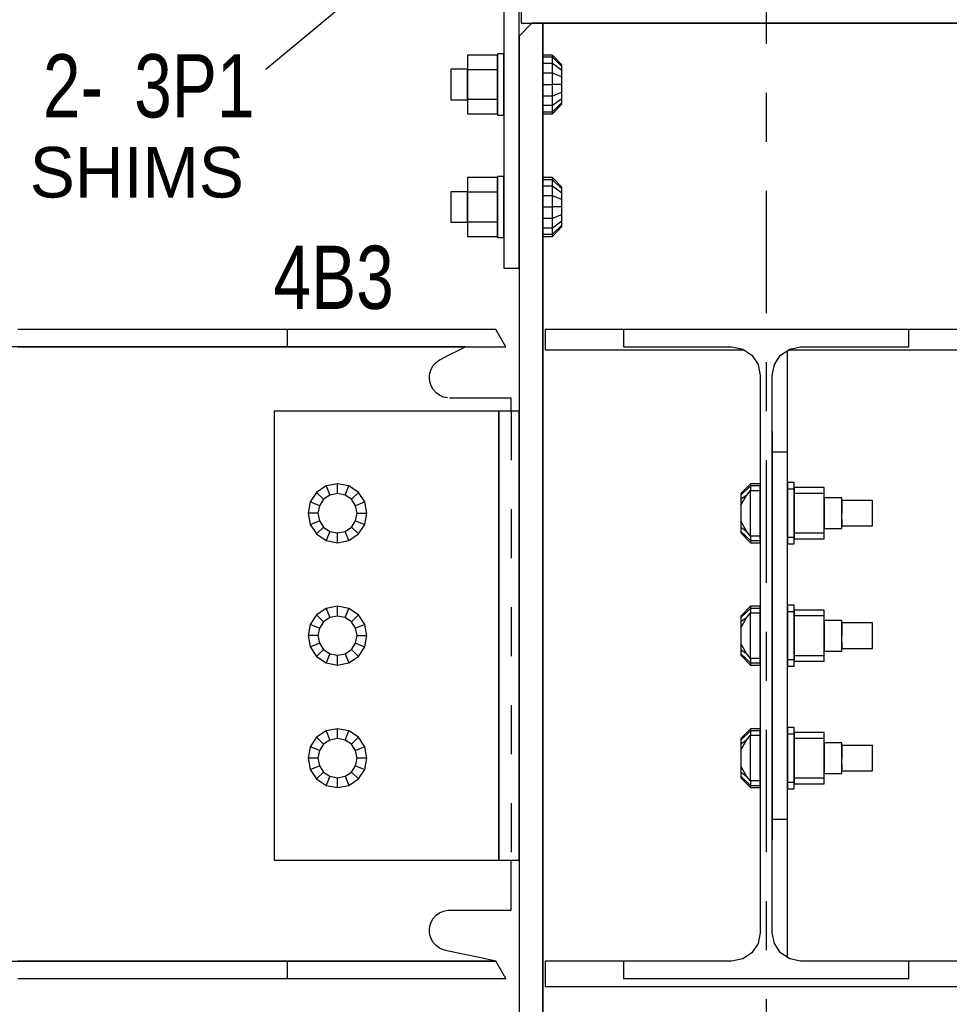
# Model space of a CAD drawing. Header units: inches. Extents: x -17.2 to 17.5, y -11.2 to 11.2.
# Tile 7 of 38: x -9.4 to -7.5, y 1.5 to 3.5. Entities that reach past the tile are written whole.
import ezdxf
from ezdxf.enums import TextEntityAlignment as Align

# ---------------------------------------------------------------- set-up
doc = ezdxf.new("R2010")
doc.units = ezdxf.units.IN
doc.header["$LTSCALE"] = 2.5
doc.header["$MEASUREMENT"] = 0
doc.linetypes.add('SDS2_5', pattern=[0.04, 0.02, -0.02])
doc.linetypes.add('SDS2_7', pattern=[0.175, 0.1, -0.025, 0.025, -0.025])
doc.layers.add('Layer_0', color=7, linetype='Continuous')

msp = doc.modelspace()

# ---------------------------------------------------------------- linework, layer by layer
at = {"color": 1, "linetype": 'SDS2_7'}
msp.add_line((-7.8854, 9.1758), (-7.8854, -2.7025), dxfattribs=at)
at = {"color": 1, "linetype": 'Continuous'}
msp.add_line((-8.9067, 3.3742), (-8.3802, 3.8109), dxfattribs=at)
at = {"color": 1, "linetype": 'SDS2_5'}
msp.add_line((-8.4062, 2.6761), (-8.4062, 1.7595), dxfattribs=at)
at = {"layer": 'Layer_0', "color": 2, "linetype": 'Continuous'}
for p, q in [((-8.4208, 4.072), (-8.4208, 2.9678)), ((-8.3895, 2.9678), (-8.3895, 4.072)), ((-8.3854, 3.5511), (-8.3854, 3.4678)), ((-8.3635, 3.4678), (-8.3895, 3.4417)), ((-8.3854, 3.4678), (-7.3854, 3.4678)), ((-8.3416, 3.4678), (-8.3635, 3.4678)), ((-8.3416, 0.7595), (-8.3416, 3.4678)), ((-8.3365, 3.4678), (-8.3416, 3.4678)), ((-8.3416, 3.4678), (-8.3416, 3.374)), ((-8.3221, 3.4678), (-8.3365, 3.4678)), ((-8.3005, 3.4678), (-8.3221, 3.4678)), ((-8.2749, 3.4678), (-8.3005, 3.4678)), ((-7.4958, 3.4678), (-8.2749, 3.4678)), ((-8.3895, 3.4417), (-8.3895, 0.7595)), ((-8.3416, 3.3115), (-8.3416, 3.124)), ((-8.3416, 3.0615), (-8.3416, 1.2907)), ((-8.4208, 2.9678), (-8.3895, 2.9678)), ((-9.2532, 2.8428), (-9.4127, 2.8428)), ((-9.095, 2.8428), (-9.2532, 2.8428)), ((-8.9387, 2.8428), (-9.095, 2.8428)), ((-8.8632, 2.8428), (-8.9387, 2.8428)), ((-8.4373, 2.8428), (-8.8632, 2.8428)), ((-8.8632, 2.8428), (-8.8632, 2.807)), ((-8.4166, 2.807), (-8.4373, 2.8428)), ((-8.1766, 2.8428), (-8.3364, 2.8428)), ((-8.3364, 2.8428), (-8.3364, 2.8011)), ((-7.5941, 2.8428), (-8.1766, 2.8428)), ((-8.1766, 2.8428), (-8.1766, 2.807)), ((-7.4343, 2.8428), (-7.5941, 2.8428)), ((-7.5941, 2.807), (-7.5941, 2.8428)), ((-8.4999, 2.807), (-11.8854, 2.807)), ((-9.4127, 2.807), (-9.2532, 2.807)), ((-9.2532, 2.807), (-9.095, 2.807)), ((-9.095, 2.807), (-8.9387, 2.807)), ((-8.9387, 2.807), (-8.8632, 2.807)), ((-8.8632, 2.807), (-8.4999, 2.807)), ((-8.5335, 2.79), (-8.5087, 2.8025)), ((-8.5087, 2.8025), (-8.4999, 2.807)), ((-8.4999, 2.807), (-8.4166, 2.807)), ((-8.3364, 2.8011), (-7.9313, 2.8011)), ((-8.1766, 2.807), (-7.9556, 2.807)), ((-7.9556, 2.807), (-7.9334, 2.8025)), ((-7.9334, 2.8025), (-7.9146, 2.79)), ((-7.8561, 2.79), (-7.8373, 2.8025)), ((-7.8418, 2.6345), (-7.8418, 2.7995)), ((-7.8394, 2.8011), (-7.4343, 2.8011)), ((-7.8373, 2.8025), (-7.8152, 2.807)), ((-7.8152, 2.807), (-7.5941, 2.807)), ((-8.5629, 2.7712), (-8.5591, 2.7754)), ((-8.5591, 2.7754), (-8.552, 2.7805)), ((-8.552, 2.7805), (-8.55, 2.7815)), ((-8.55, 2.7816), (-8.5335, 2.79)), ((-8.55, 2.7815), (-8.55, 2.7816)), ((-7.9146, 2.79), (-7.9021, 2.7712)), ((-7.8687, 2.7712), (-7.8561, 2.79)), ((-8.572, 2.7531), (-8.5693, 2.7614)), ((-8.5693, 2.7614), (-8.5649, 2.7689)), ((-8.5649, 2.7689), (-8.5629, 2.7712)), ((-7.9021, 2.7712), (-7.8977, 2.749)), ((-7.8731, 2.749), (-7.8687, 2.7712)), ((-8.5729, 2.7445), (-8.5724, 2.749)), ((-8.572, 2.7358), (-8.5729, 2.7445)), ((-8.5724, 2.749), (-8.572, 2.7531)), ((-8.5693, 2.7275), (-8.572, 2.7358)), ((-7.8977, 2.749), (-7.8977, 1.6115)), ((-7.8731, 1.6115), (-7.8731, 2.749)), ((-8.5649, 2.72), (-8.5693, 2.7275)), ((-8.5591, 2.7135), (-8.5649, 2.72)), ((-8.552, 2.7084), (-8.5591, 2.7135)), ((-8.5441, 2.7048), (-8.552, 2.7084)), ((-8.5356, 2.703), (-8.5441, 2.7048)), ((-8.5312, 2.7028), (-8.5312, 2.703)), ((-8.4062, 2.7028), (-8.5312, 2.7028)), ((-8.4062, 2.6761), (-8.4062, 2.7028)), ((-8.4312, 2.6761), (-8.8895, 2.6761)), ((-8.8895, 2.6761), (-8.8895, 2.4678)), ((-8.4312, 2.4678), (-8.4312, 2.6761)), ((-8.4312, 2.6761), (-8.4312, 1.7595)), ((-8.3895, 2.6761), (-8.4312, 2.6761)), ((-8.3895, 1.7595), (-8.3895, 2.6761)), ((-7.8731, 2.6345), (-7.8731, 2.6185)), ((-7.8418, 2.6185), (-7.8418, 2.6345)), ((-7.8731, 2.6185), (-7.8731, 2.605)), ((-7.8418, 2.605), (-7.8418, 2.6185)), ((-7.8731, 2.605), (-7.8731, 2.596)), ((-7.8731, 2.596), (-7.8731, 2.5928)), ((-7.8731, 2.5928), (-7.8418, 2.5928)), ((-7.8731, 2.5928), (-7.8731, 1.8428)), ((-7.8418, 2.596), (-7.8418, 2.605)), ((-7.8418, 2.5928), (-7.8418, 2.596)), ((-7.8418, 1.8428), (-7.8418, 2.5928)), ((-8.8895, 2.4678), (-8.8895, 2.2178)), ((-8.4312, 2.2178), (-8.4312, 2.4678)), ((-8.8895, 2.2178), (-8.8895, 1.9967)), ((-8.4312, 1.9967), (-8.4312, 2.2178)), ((-8.8895, 1.9967), (-8.8895, 1.9793)), ((-8.4312, 1.9793), (-8.4312, 1.9967)), ((-8.8895, 1.9793), (-8.8895, 1.9389)), ((-8.4312, 1.9389), (-8.4312, 1.9793)), ((-8.8895, 1.9389), (-8.8895, 1.7595)), ((-8.4312, 1.7595), (-8.4312, 1.9389)), ((-7.8418, 1.8428), (-7.8731, 1.8428)), ((-7.8731, 1.8428), (-7.8731, 1.8396)), ((-7.8731, 1.8396), (-7.8731, 1.8306)), ((-7.8731, 1.8306), (-7.8731, 1.8171)), ((-7.8418, 1.8396), (-7.8418, 1.8428)), ((-7.8418, 1.8306), (-7.8418, 1.8396)), ((-7.8418, 1.8171), (-7.8418, 1.8306)), ((-7.8731, 1.8171), (-7.8731, 1.8011)), ((-7.8418, 1.8011), (-7.8418, 1.8171)), ((-7.8418, 1.5615), (-7.8418, 1.8011)), ((-8.8895, 1.7595), (-8.4312, 1.7595)), ((-8.4312, 1.7595), (-8.3895, 1.7595)), ((-8.4062, 1.6578), (-8.4062, 1.7595)), ((-8.5591, 1.6471), (-8.552, 1.6522)), ((-8.552, 1.6522), (-8.5441, 1.6558)), ((-8.5441, 1.6558), (-8.5356, 1.6576)), ((-8.5356, 1.6576), (-8.5312, 1.6576)), ((-8.5312, 1.6578), (-8.4062, 1.6578)), ((-8.572, 1.6248), (-8.5693, 1.6331)), ((-8.5693, 1.6331), (-8.5649, 1.6406)), ((-8.5649, 1.6406), (-8.5591, 1.6471)), ((-8.5729, 1.6161), (-8.572, 1.6248)), ((-8.5724, 1.6115), (-8.5729, 1.6161)), ((-8.572, 1.6075), (-8.5724, 1.6115)), ((-7.8977, 1.6115), (-7.9021, 1.5894)), ((-7.8687, 1.5894), (-7.8731, 1.6115)), ((-8.5693, 1.5992), (-8.572, 1.6075)), ((-8.5649, 1.5916), (-8.5693, 1.5992)), ((-8.5629, 1.5894), (-8.5649, 1.5916)), ((-8.5591, 1.5852), (-8.5629, 1.5894)), ((-7.9021, 1.5894), (-7.9146, 1.5706)), ((-7.8561, 1.5706), (-7.8687, 1.5894)), ((-8.552, 1.58), (-8.5591, 1.5852)), ((-8.5441, 1.5765), (-8.552, 1.58)), ((-8.5398, 1.5756), (-8.5441, 1.5765)), ((-8.5398, 1.5754), (-8.5398, 1.5756)), ((-8.5173, 1.5706), (-8.5398, 1.5754)), ((-8.4581, 1.558), (-8.5173, 1.5706)), ((-7.9146, 1.5706), (-7.9334, 1.558)), ((-7.8373, 1.558), (-7.8561, 1.5706)), ((-11.8854, 1.5536), (-8.4373, 1.5536)), ((-9.2532, 1.5536), (-9.4127, 1.5536)), ((-9.095, 1.5536), (-9.2532, 1.5536)), ((-8.9387, 1.5536), (-9.095, 1.5536)), ((-8.8632, 1.5536), (-8.9387, 1.5536)), ((-8.4373, 1.5536), (-8.8632, 1.5536)), ((-8.8632, 1.5536), (-8.8632, 1.5178)), ((-8.4373, 1.5536), (-8.4581, 1.558)), ((-8.4166, 1.5178), (-8.4373, 1.5536)), ((-8.1766, 1.5536), (-8.3364, 1.5536)), ((-8.3364, 1.5536), (-8.3364, 1.5015)), ((-7.9556, 1.5536), (-8.1766, 1.5536)), ((-8.1766, 1.5536), (-8.1766, 1.5178)), ((-7.9334, 1.558), (-7.9556, 1.5536)), ((-7.8426, 1.5615), (-7.8418, 1.5615)), ((-7.8152, 1.5536), (-7.8373, 1.558)), ((-7.5941, 1.5536), (-7.8152, 1.5536)), ((-7.4343, 1.5536), (-7.5941, 1.5536)), ((-7.5941, 1.5178), (-7.5941, 1.5536)), ((-9.4127, 1.5178), (-9.2532, 1.5178)), ((-9.2532, 1.5178), (-9.095, 1.5178)), ((-9.095, 1.5178), (-8.9387, 1.5178)), ((-8.9387, 1.5178), (-8.8632, 1.5178)), ((-8.8632, 1.5178), (-8.4166, 1.5178)), ((-8.1766, 1.5178), (-7.5941, 1.5178)), ((-8.3364, 1.5015), (-7.4343, 1.5015))]:
    msp.add_line(p, q, dxfattribs=at)
at = {"layer": 'Layer_0', "color": 1, "linetype": 'Continuous'}
for p, q in [((-8.434, 3.4029), (-8.4952, 3.4029)), ((-8.4952, 3.4029), (-8.4952, 3.3729)), ((-8.4209, 3.4053), (-8.434, 3.4053)), ((-8.434, 3.4053), (-8.434, 3.4005)), ((-8.434, 3.3729), (-8.434, 3.4029)), ((-8.434, 3.4005), (-8.434, 3.387)), ((-8.4209, 3.4005), (-8.4209, 3.4053)), ((-8.4209, 3.387), (-8.4209, 3.4005)), ((-8.3219, 3.4029), (-8.3414, 3.4029)), ((-8.3414, 3.4029), (-8.3414, 3.3984)), ((-8.3219, 3.3984), (-8.3414, 3.3984)), ((-8.3414, 3.3984), (-8.3414, 3.3853)), ((-8.3219, 3.3984), (-8.3219, 3.4029)), ((-8.3024, 3.3829), (-8.3219, 3.4029)), ((-8.3219, 3.3853), (-8.3219, 3.3984)), ((-8.3024, 3.3798), (-8.3219, 3.3984)), ((-8.434, 3.387), (-8.434, 3.3667)), ((-8.4209, 3.3667), (-8.4209, 3.387)), ((-8.3219, 3.3853), (-8.3414, 3.3853)), ((-8.3414, 3.3853), (-8.3414, 3.3658)), ((-8.3219, 3.3658), (-8.3219, 3.3853)), ((-8.3024, 3.3711), (-8.3219, 3.3853)), ((-8.3024, 3.3798), (-8.3024, 3.3829)), ((-8.3024, 3.3711), (-8.3024, 3.3798)), ((-8.4952, 3.374), (-8.5291, 3.374)), ((-8.5291, 3.374), (-8.5291, 3.3699)), ((-8.5291, 3.3699), (-8.5291, 3.3584)), ((-8.5291, 3.3584), (-8.5291, 3.3428)), ((-8.4952, 3.3699), (-8.4952, 3.374)), ((-8.434, 3.3729), (-8.4952, 3.3729)), ((-8.4952, 3.3729), (-8.4952, 3.3127)), ((-8.4952, 3.3584), (-8.4952, 3.3699)), ((-8.4952, 3.3428), (-8.4952, 3.3584)), ((-8.434, 3.3127), (-8.434, 3.3729)), ((-8.434, 3.3667), (-8.434, 3.3428)), ((-8.4208, 3.374), (-8.4209, 3.374)), ((-8.4209, 3.374), (-8.4209, 3.3699)), ((-8.4209, 3.3699), (-8.4209, 3.3584)), ((-8.4209, 3.3428), (-8.4209, 3.3667)), ((-8.4209, 3.3584), (-8.4209, 3.3428)), ((-8.3414, 3.374), (-8.3416, 3.374)), ((-8.3414, 3.3699), (-8.3414, 3.374)), ((-8.3414, 3.3584), (-8.3414, 3.3699)), ((-8.3219, 3.3658), (-8.3414, 3.3658)), ((-8.3414, 3.3658), (-8.3414, 3.3428)), ((-8.3414, 3.3428), (-8.3414, 3.3584)), ((-8.3219, 3.3428), (-8.3219, 3.3658)), ((-8.3024, 3.3581), (-8.3219, 3.3658)), ((-8.3024, 3.3581), (-8.3024, 3.3711)), ((-8.3024, 3.3428), (-8.3024, 3.3581)), ((-8.5291, 3.3428), (-8.5291, 3.3272)), ((-8.4952, 3.3272), (-8.4952, 3.3428)), ((-8.434, 3.3428), (-8.434, 3.3189)), ((-8.4209, 3.3189), (-8.4209, 3.3428)), ((-8.4209, 3.3428), (-8.4209, 3.3272)), ((-8.3414, 3.3428), (-8.3219, 3.3428)), ((-8.3414, 3.3428), (-8.3414, 3.3198)), ((-8.3414, 3.3272), (-8.3414, 3.3428)), ((-8.3219, 3.3198), (-8.3219, 3.3428)), ((-8.3024, 3.3428), (-8.3219, 3.3428)), ((-8.3024, 3.3274), (-8.3024, 3.3428)), ((-8.5291, 3.3272), (-8.5291, 3.3157)), ((-8.4952, 3.3157), (-8.4952, 3.3272)), ((-8.434, 3.3189), (-8.434, 3.2986)), ((-8.4209, 3.3272), (-8.4209, 3.3157)), ((-8.4209, 3.2986), (-8.4209, 3.3189)), ((-8.3414, 3.3157), (-8.3414, 3.3272)), ((-8.3414, 3.3198), (-8.3219, 3.3198)), ((-8.3414, 3.3198), (-8.3414, 3.3003)), ((-8.3219, 3.3198), (-8.3024, 3.3274)), ((-8.3219, 3.3003), (-8.3219, 3.3198)), ((-8.3024, 3.3144), (-8.3024, 3.3274)), ((-8.5291, 3.3157), (-8.5291, 3.3115)), ((-8.5291, 3.3115), (-8.4952, 3.3115)), ((-8.4952, 3.3115), (-8.4952, 3.3157)), ((-8.4952, 3.3127), (-8.434, 3.3127)), ((-8.4952, 3.3127), (-8.4952, 3.2826)), ((-8.434, 3.2826), (-8.434, 3.3127)), ((-8.434, 3.2986), (-8.434, 3.285)), ((-8.4209, 3.3157), (-8.4209, 3.3115)), ((-8.4209, 3.3115), (-8.4208, 3.3115)), ((-8.4209, 3.285), (-8.4209, 3.2986)), ((-8.3416, 3.3115), (-8.3414, 3.3115)), ((-8.3414, 3.3115), (-8.3414, 3.3157)), ((-8.3414, 3.3003), (-8.3219, 3.3003)), ((-8.3414, 3.3003), (-8.3414, 3.2872)), ((-8.3219, 3.3003), (-8.3024, 3.3144)), ((-8.3219, 3.2872), (-8.3024, 3.3057)), ((-8.3219, 3.2826), (-8.3024, 3.3027)), ((-8.3219, 3.2872), (-8.3219, 3.3003)), ((-8.3024, 3.3057), (-8.3024, 3.3144)), ((-8.3024, 3.3027), (-8.3024, 3.3057)), ((-8.4952, 3.2826), (-8.434, 3.2826)), ((-8.434, 3.285), (-8.434, 3.2803)), ((-8.434, 3.2803), (-8.4209, 3.2803)), ((-8.4209, 3.2803), (-8.4209, 3.285)), ((-8.3414, 3.2872), (-8.3219, 3.2872)), ((-8.3414, 3.2872), (-8.3414, 3.2826)), ((-8.3414, 3.2826), (-8.3219, 3.2826)), ((-8.3219, 3.2826), (-8.3219, 3.2872)), ((-8.4209, 3.1553), (-8.434, 3.1553)), ((-8.434, 3.1553), (-8.434, 3.1505)), ((-8.4209, 3.1505), (-8.4209, 3.1553)), ((-8.434, 3.1529), (-8.4952, 3.1529)), ((-8.4952, 3.1529), (-8.4952, 3.1229)), ((-8.434, 3.1229), (-8.434, 3.1529)), ((-8.434, 3.1505), (-8.434, 3.137)), ((-8.434, 3.137), (-8.434, 3.1167)), ((-8.4209, 3.137), (-8.4209, 3.1505)), ((-8.4209, 3.1167), (-8.4209, 3.137)), ((-8.3219, 3.1529), (-8.3414, 3.1529)), ((-8.3414, 3.1529), (-8.3414, 3.1484)), ((-8.3219, 3.1484), (-8.3414, 3.1484)), ((-8.3414, 3.1484), (-8.3414, 3.1353)), ((-8.3219, 3.1353), (-8.3414, 3.1353)), ((-8.3414, 3.1353), (-8.3414, 3.1158)), ((-8.3219, 3.1484), (-8.3219, 3.1529)), ((-8.3024, 3.1329), (-8.3219, 3.1529)), ((-8.3219, 3.1353), (-8.3219, 3.1484)), ((-8.3024, 3.1298), (-8.3219, 3.1484)), ((-8.3219, 3.1158), (-8.3219, 3.1353)), ((-8.3024, 3.1211), (-8.3219, 3.1353)), ((-8.4952, 3.124), (-8.5291, 3.124)), ((-8.5291, 3.124), (-8.5291, 3.1199)), ((-8.5291, 3.1199), (-8.5291, 3.1084)), ((-8.4952, 3.1199), (-8.4952, 3.124)), ((-8.434, 3.1229), (-8.4952, 3.1229)), ((-8.4952, 3.1229), (-8.4952, 3.0627)), ((-8.4952, 3.1084), (-8.4952, 3.1199)), ((-8.434, 3.0627), (-8.434, 3.1229)), ((-8.434, 3.1167), (-8.434, 3.0928)), ((-8.4208, 3.124), (-8.4209, 3.124)), ((-8.4209, 3.124), (-8.4209, 3.1199)), ((-8.4209, 3.1199), (-8.4209, 3.1084)), ((-8.4209, 3.0928), (-8.4209, 3.1167)), ((-8.3414, 3.124), (-8.3416, 3.124)), ((-8.3414, 3.1199), (-8.3414, 3.124)), ((-8.3414, 3.1084), (-8.3414, 3.1199)), ((-8.3219, 3.1158), (-8.3414, 3.1158)), ((-8.3414, 3.1158), (-8.3414, 3.0928)), ((-8.3219, 3.0928), (-8.3219, 3.1158)), ((-8.3024, 3.1081), (-8.3219, 3.1158)), ((-8.3024, 3.1298), (-8.3024, 3.1329)), ((-8.3024, 3.1211), (-8.3024, 3.1298)), ((-8.3024, 3.1081), (-8.3024, 3.1211)), ((-8.5291, 3.1084), (-8.5291, 3.0928)), ((-8.4952, 3.0928), (-8.4952, 3.1084)), ((-8.4209, 3.1084), (-8.4209, 3.0928)), ((-8.3414, 3.0928), (-8.3414, 3.1084)), ((-8.3024, 3.0928), (-8.3024, 3.1081)), ((-8.5291, 3.0928), (-8.5291, 3.0772)), ((-8.5291, 3.0772), (-8.5291, 3.0657)), ((-8.4952, 3.0772), (-8.4952, 3.0928)), ((-8.4952, 3.0657), (-8.4952, 3.0772)), ((-8.434, 3.0928), (-8.434, 3.0689)), ((-8.4209, 3.0689), (-8.4209, 3.0928)), ((-8.4209, 3.0928), (-8.4209, 3.0772)), ((-8.4209, 3.0772), (-8.4209, 3.0657)), ((-8.3414, 3.0928), (-8.3219, 3.0928)), ((-8.3414, 3.0928), (-8.3414, 3.0698)), ((-8.3414, 3.0772), (-8.3414, 3.0928)), ((-8.3414, 3.0657), (-8.3414, 3.0772)), ((-8.3219, 3.0698), (-8.3219, 3.0928)), ((-8.3024, 3.0928), (-8.3219, 3.0928)), ((-8.3219, 3.0698), (-8.3024, 3.0774)), ((-8.3024, 3.0774), (-8.3024, 3.0928)), ((-8.3024, 3.0644), (-8.3024, 3.0774)), ((-8.5291, 3.0657), (-8.5291, 3.0615)), ((-8.5291, 3.0615), (-8.4952, 3.0615)), ((-8.4952, 3.0615), (-8.4952, 3.0657)), ((-8.4952, 3.0627), (-8.434, 3.0627)), ((-8.4952, 3.0627), (-8.4952, 3.0326)), ((-8.434, 3.0689), (-8.434, 3.0486)), ((-8.434, 3.0326), (-8.434, 3.0627)), ((-8.4209, 3.0486), (-8.4209, 3.0689)), ((-8.4209, 3.0657), (-8.4209, 3.0615)), ((-8.4209, 3.0615), (-8.4208, 3.0615)), ((-8.3416, 3.0615), (-8.3414, 3.0615)), ((-8.3414, 3.0698), (-8.3219, 3.0698)), ((-8.3414, 3.0698), (-8.3414, 3.0503)), ((-8.3414, 3.0615), (-8.3414, 3.0657)), ((-8.3219, 3.0503), (-8.3219, 3.0698)), ((-8.3219, 3.0503), (-8.3024, 3.0644)), ((-8.3219, 3.0372), (-8.3024, 3.0557)), ((-8.3024, 3.0557), (-8.3024, 3.0644)), ((-8.3024, 3.0527), (-8.3024, 3.0557)), ((-8.434, 3.0486), (-8.434, 3.035)), ((-8.434, 3.035), (-8.434, 3.0303)), ((-8.4209, 3.035), (-8.4209, 3.0486)), ((-8.4209, 3.0303), (-8.4209, 3.035)), ((-8.3414, 3.0503), (-8.3219, 3.0503)), ((-8.3414, 3.0503), (-8.3414, 3.0372)), ((-8.3414, 3.0372), (-8.3219, 3.0372)), ((-8.3414, 3.0372), (-8.3414, 3.0326)), ((-8.3219, 3.0326), (-8.3024, 3.0527)), ((-8.3219, 3.0372), (-8.3219, 3.0503)), ((-8.3219, 3.0326), (-8.3219, 3.0372)), ((-8.4952, 3.0326), (-8.434, 3.0326)), ((-8.434, 3.0303), (-8.4209, 3.0303)), ((-8.3414, 3.0326), (-8.3219, 3.0326)), ((-8.7834, 2.5234), (-8.8029, 2.5103)), ((-8.7604, 2.5279), (-8.7834, 2.5234)), ((-8.7834, 2.5234), (-8.7757, 2.5048)), ((-8.7604, 2.5079), (-8.7604, 2.5279)), ((-8.7373, 2.5234), (-8.7604, 2.5279)), ((-8.745, 2.5048), (-8.7373, 2.5234)), ((-8.7178, 2.5103), (-8.7373, 2.5234)), ((-7.9174, 2.5279), (-7.9369, 2.5079)), ((-7.9174, 2.5234), (-7.9369, 2.5048)), ((-7.9257, 2.5042), (-7.9174, 2.5144)), ((-7.8978, 2.5279), (-7.9174, 2.5279)), ((-7.9174, 2.5279), (-7.9174, 2.5234)), ((-7.8978, 2.5234), (-7.9174, 2.5234)), ((-7.9174, 2.5234), (-7.9174, 2.5144)), ((-7.9174, 2.5144), (-7.8978, 2.5144)), ((-7.9174, 2.4212), (-7.9174, 2.5144)), ((-7.8978, 2.5234), (-7.8978, 2.5279)), ((-7.8978, 2.5144), (-7.8978, 2.5234)), ((-7.8978, 2.4212), (-7.8978, 2.5144)), ((-7.8286, 2.5303), (-7.8417, 2.5303)), ((-7.8417, 2.5303), (-7.8417, 2.5255)), ((-7.8417, 2.5255), (-7.8417, 2.5172)), ((-7.8417, 2.5172), (-7.8286, 2.5172)), ((-7.8417, 2.5172), (-7.8417, 2.4184)), ((-7.8286, 2.5255), (-7.8286, 2.5303)), ((-7.8286, 2.5172), (-7.8286, 2.5255)), ((-7.7674, 2.5199), (-7.8286, 2.5199)), ((-7.8286, 2.5199), (-7.8286, 2.5088)), ((-7.8286, 2.4184), (-7.8286, 2.5172)), ((-7.7674, 2.5088), (-7.7674, 2.5199)), ((-8.8029, 2.5103), (-8.8159, 2.4908)), ((-8.7887, 2.4961), (-8.8029, 2.5103)), ((-8.7887, 2.4961), (-8.7974, 2.4831)), ((-8.7757, 2.5048), (-8.7887, 2.4961)), ((-8.7604, 2.5079), (-8.7757, 2.5048)), ((-8.745, 2.5048), (-8.7604, 2.5079)), ((-8.732, 2.4961), (-8.745, 2.5048)), ((-8.732, 2.4961), (-8.7178, 2.5103)), ((-8.7233, 2.4831), (-8.732, 2.4961)), ((-8.7048, 2.4908), (-8.7178, 2.5103)), ((-7.9369, 2.5079), (-7.9369, 2.5048)), ((-7.9369, 2.5048), (-7.9369, 2.4961)), ((-7.9257, 2.5042), (-7.9369, 2.4961)), ((-7.9369, 2.484), (-7.9257, 2.5042)), ((-7.9369, 2.4961), (-7.9369, 2.484)), ((-7.8977, 2.499), (-7.8978, 2.499)), ((-7.8978, 2.499), (-7.8978, 2.4949)), ((-7.8978, 2.4949), (-7.8978, 2.4834)), ((-7.8417, 2.499), (-7.8418, 2.499)), ((-7.8417, 2.4949), (-7.8417, 2.499)), ((-7.8417, 2.4834), (-7.8417, 2.4949)), ((-7.8286, 2.5088), (-7.7674, 2.5088)), ((-7.8286, 2.5088), (-7.8286, 2.4268)), ((-7.7674, 2.4268), (-7.7674, 2.5088)), ((-7.731, 2.499), (-7.7674, 2.499)), ((-7.7674, 2.499), (-7.7674, 2.4949)), ((-7.7674, 2.4949), (-7.7674, 2.4834)), ((-7.731, 2.4949), (-7.731, 2.499)), ((-7.731, 2.4834), (-7.731, 2.4949)), ((-7.6685, 2.4938), (-7.731, 2.4938)), ((-7.731, 2.4938), (-7.731, 2.4903)), ((-7.6685, 2.4903), (-7.6685, 2.4938)), ((-8.8159, 2.4908), (-8.8205, 2.4678)), ((-8.7974, 2.4831), (-8.8159, 2.4908)), ((-8.7974, 2.4831), (-8.8005, 2.4678)), ((-8.7048, 2.4908), (-8.7233, 2.4831)), ((-8.7203, 2.4678), (-8.7233, 2.4831)), ((-8.7002, 2.4678), (-8.7048, 2.4908)), ((-7.9369, 2.484), (-7.9369, 2.4516)), ((-7.8978, 2.4834), (-7.8978, 2.4678)), ((-7.8417, 2.4678), (-7.8417, 2.4834)), ((-7.7674, 2.4834), (-7.7674, 2.4678)), ((-7.731, 2.4903), (-7.731, 2.4808)), ((-7.731, 2.4678), (-7.731, 2.4834)), ((-7.731, 2.4808), (-7.731, 2.4678)), ((-7.6685, 2.4808), (-7.6685, 2.4903)), ((-7.6685, 2.4678), (-7.6685, 2.4808)), ((-8.8005, 2.4678), (-8.8205, 2.4678)), ((-8.8205, 2.4678), (-8.8159, 2.4448)), ((-8.8159, 2.4448), (-8.7974, 2.4524)), ((-8.8005, 2.4678), (-8.7974, 2.4524)), ((-8.7974, 2.4524), (-8.7887, 2.4394)), ((-8.732, 2.4394), (-8.7233, 2.4524)), ((-8.7233, 2.4524), (-8.7203, 2.4678)), ((-8.7233, 2.4524), (-8.7048, 2.4448)), ((-8.7203, 2.4678), (-8.7002, 2.4678)), ((-8.7048, 2.4448), (-8.7002, 2.4678)), ((-7.8978, 2.4678), (-7.8978, 2.4522)), ((-7.8978, 2.4522), (-7.8978, 2.4407)), ((-7.8417, 2.4522), (-7.8417, 2.4678)), ((-7.8417, 2.4407), (-7.8417, 2.4522)), ((-7.7674, 2.4678), (-7.7674, 2.4522)), ((-7.7674, 2.4522), (-7.7674, 2.4407)), ((-7.731, 2.4522), (-7.731, 2.4678)), ((-7.731, 2.4548), (-7.731, 2.4452)), ((-7.731, 2.4407), (-7.731, 2.4522)), ((-7.6685, 2.4548), (-7.6685, 2.4678)), ((-7.6685, 2.4452), (-7.6685, 2.4548)), ((-8.8159, 2.4448), (-8.8029, 2.4253)), ((-8.7887, 2.4394), (-8.8029, 2.4253)), ((-8.7887, 2.4394), (-8.7757, 2.4307)), ((-8.745, 2.4307), (-8.732, 2.4394)), ((-8.7178, 2.4253), (-8.732, 2.4394)), ((-8.7178, 2.4253), (-8.7048, 2.4448)), ((-7.9257, 2.4313), (-7.9369, 2.4516)), ((-7.9369, 2.4516), (-7.9369, 2.4394)), ((-7.9369, 2.4394), (-7.9257, 2.4313)), ((-7.9369, 2.4394), (-7.9369, 2.4307)), ((-7.8978, 2.4407), (-7.8978, 2.4365)), ((-7.8978, 2.4365), (-7.8977, 2.4365)), ((-7.8418, 2.4365), (-7.8417, 2.4365)), ((-7.8417, 2.4365), (-7.8417, 2.4407)), ((-7.7674, 2.4407), (-7.7674, 2.4365)), ((-7.7674, 2.4365), (-7.731, 2.4365)), ((-7.731, 2.4452), (-7.731, 2.4417)), ((-7.731, 2.4417), (-7.6685, 2.4417)), ((-7.731, 2.4365), (-7.731, 2.4407)), ((-7.6685, 2.4417), (-7.6685, 2.4452)), ((-8.8029, 2.4253), (-8.7834, 2.4122)), ((-8.7757, 2.4307), (-8.7834, 2.4122)), ((-8.7834, 2.4122), (-8.7604, 2.4076)), ((-8.7757, 2.4307), (-8.7604, 2.4277)), ((-8.7604, 2.4277), (-8.745, 2.4307)), ((-8.7604, 2.4076), (-8.7604, 2.4277)), ((-8.7604, 2.4076), (-8.7373, 2.4122)), ((-8.7373, 2.4122), (-8.745, 2.4307)), ((-8.7373, 2.4122), (-8.7178, 2.4253)), ((-7.9369, 2.4307), (-7.9174, 2.4122)), ((-7.9369, 2.4307), (-7.9369, 2.4277)), ((-7.9369, 2.4277), (-7.9174, 2.4076)), ((-7.9174, 2.4212), (-7.9257, 2.4313)), ((-7.8978, 2.4212), (-7.9174, 2.4212)), ((-7.9174, 2.4212), (-7.9174, 2.4122)), ((-7.9174, 2.4122), (-7.8978, 2.4122)), ((-7.9174, 2.4122), (-7.9174, 2.4076)), ((-7.8978, 2.4122), (-7.8978, 2.4212)), ((-7.8978, 2.4076), (-7.8978, 2.4122)), ((-7.8286, 2.4184), (-7.8417, 2.4184)), ((-7.8417, 2.4184), (-7.8417, 2.41)), ((-7.7674, 2.4268), (-7.8286, 2.4268)), ((-7.8286, 2.4268), (-7.8286, 2.4157)), ((-7.8286, 2.41), (-7.8286, 2.4184)), ((-7.8286, 2.4157), (-7.7674, 2.4157)), ((-7.7674, 2.4157), (-7.7674, 2.4268)), ((-7.9174, 2.4076), (-7.8978, 2.4076)), ((-7.8417, 2.41), (-7.8417, 2.4053)), ((-7.8417, 2.4053), (-7.8286, 2.4053)), ((-7.8286, 2.4053), (-7.8286, 2.41)), ((-8.7834, 2.2734), (-8.8029, 2.2603)), ((-8.7604, 2.2779), (-8.7834, 2.2734)), ((-8.7834, 2.2734), (-8.7757, 2.2548)), ((-8.7604, 2.2579), (-8.7604, 2.2779)), ((-8.7373, 2.2734), (-8.7604, 2.2779)), ((-8.745, 2.2548), (-8.7373, 2.2734)), ((-8.7178, 2.2603), (-8.7373, 2.2734)), ((-7.9174, 2.2779), (-7.9369, 2.2579)), ((-7.9174, 2.2734), (-7.9369, 2.2548)), ((-7.8978, 2.2779), (-7.9174, 2.2779)), ((-7.9174, 2.2779), (-7.9174, 2.2734)), ((-7.8978, 2.2734), (-7.9174, 2.2734)), ((-7.9174, 2.2734), (-7.9174, 2.2644)), ((-7.8978, 2.2734), (-7.8978, 2.2779)), ((-7.8978, 2.2644), (-7.8978, 2.2734)), ((-7.8286, 2.2803), (-7.8417, 2.2803)), ((-7.8417, 2.2803), (-7.8417, 2.2755)), ((-7.8417, 2.2755), (-7.8417, 2.2672)), ((-7.8286, 2.2755), (-7.8286, 2.2803)), ((-7.8286, 2.2672), (-7.8286, 2.2755)), ((-8.8029, 2.2603), (-8.8159, 2.2408)), ((-8.7887, 2.2461), (-8.8029, 2.2603)), ((-8.7757, 2.2548), (-8.7887, 2.2461)), ((-8.7604, 2.2579), (-8.7757, 2.2548)), ((-8.745, 2.2548), (-8.7604, 2.2579)), ((-8.732, 2.2461), (-8.745, 2.2548)), ((-8.732, 2.2461), (-8.7178, 2.2603)), ((-8.7048, 2.2408), (-8.7178, 2.2603)), ((-7.9369, 2.2579), (-7.9369, 2.2548)), ((-7.9369, 2.2548), (-7.9369, 2.2461)), ((-7.9257, 2.2542), (-7.9369, 2.2461)), ((-7.9369, 2.234), (-7.9257, 2.2542)), ((-7.9257, 2.2542), (-7.9174, 2.2644)), ((-7.9174, 2.2644), (-7.8978, 2.2644)), ((-7.9174, 2.1712), (-7.9174, 2.2644)), ((-7.8978, 2.1712), (-7.8978, 2.2644)), ((-7.8417, 2.2672), (-7.8286, 2.2672)), ((-7.8417, 2.2672), (-7.8417, 2.1684)), ((-7.7674, 2.2699), (-7.8286, 2.2699)), ((-7.8286, 2.2699), (-7.8286, 2.2588)), ((-7.8286, 2.1684), (-7.8286, 2.2672)), ((-7.8286, 2.2588), (-7.7674, 2.2588)), ((-7.8286, 2.2588), (-7.8286, 2.1768)), ((-7.7674, 2.2588), (-7.7674, 2.2699)), ((-7.7674, 2.1768), (-7.7674, 2.2588)), ((-8.8159, 2.2408), (-8.8205, 2.2178)), ((-8.7974, 2.2331), (-8.8159, 2.2408)), ((-8.7974, 2.2331), (-8.8005, 2.2178)), ((-8.7887, 2.2461), (-8.7974, 2.2331)), ((-8.7233, 2.2331), (-8.732, 2.2461)), ((-8.7048, 2.2408), (-8.7233, 2.2331)), ((-8.7203, 2.2178), (-8.7233, 2.2331)), ((-8.7002, 2.2178), (-8.7048, 2.2408)), ((-7.9369, 2.2461), (-7.9369, 2.234)), ((-7.9369, 2.234), (-7.9369, 2.2016)), ((-7.8977, 2.249), (-7.8978, 2.249)), ((-7.8978, 2.249), (-7.8978, 2.2449)), ((-7.8978, 2.2449), (-7.8978, 2.2334)), ((-7.8978, 2.2334), (-7.8978, 2.2178)), ((-7.8417, 2.249), (-7.8418, 2.249)), ((-7.8417, 2.2449), (-7.8417, 2.249)), ((-7.8417, 2.2334), (-7.8417, 2.2449)), ((-7.8417, 2.2178), (-7.8417, 2.2334)), ((-7.731, 2.249), (-7.7674, 2.249)), ((-7.7674, 2.249), (-7.7674, 2.2449)), ((-7.7674, 2.2449), (-7.7674, 2.2334)), ((-7.7674, 2.2334), (-7.7674, 2.2178)), ((-7.731, 2.2449), (-7.731, 2.249)), ((-7.731, 2.2334), (-7.731, 2.2449)), ((-7.6685, 2.2438), (-7.731, 2.2438)), ((-7.731, 2.2438), (-7.731, 2.2403)), ((-7.731, 2.2403), (-7.731, 2.2308)), ((-7.731, 2.2178), (-7.731, 2.2334)), ((-7.731, 2.2308), (-7.731, 2.2178)), ((-7.6685, 2.2403), (-7.6685, 2.2438)), ((-7.6685, 2.2308), (-7.6685, 2.2403)), ((-7.6685, 2.2178), (-7.6685, 2.2308)), ((-8.8005, 2.2178), (-8.8205, 2.2178)), ((-8.8205, 2.2178), (-8.8159, 2.1948)), ((-8.8005, 2.2178), (-8.7974, 2.2024)), ((-8.7233, 2.2024), (-8.7203, 2.2178)), ((-8.7203, 2.2178), (-8.7002, 2.2178)), ((-8.7048, 2.1948), (-8.7002, 2.2178)), ((-7.8978, 2.2178), (-7.8978, 2.2022)), ((-7.8417, 2.2022), (-7.8417, 2.2178)), ((-7.7674, 2.2178), (-7.7674, 2.2022)), ((-7.731, 2.2022), (-7.731, 2.2178)), ((-7.6685, 2.2048), (-7.6685, 2.2178)), ((-8.8159, 2.1948), (-8.7974, 2.2024)), ((-8.8159, 2.1948), (-8.8029, 2.1753)), ((-8.7974, 2.2024), (-8.7887, 2.1894)), ((-8.732, 2.1894), (-8.7233, 2.2024)), ((-8.7233, 2.2024), (-8.7048, 2.1948)), ((-8.7178, 2.1753), (-8.7048, 2.1948)), ((-7.9257, 2.1813), (-7.9369, 2.2016)), ((-7.9369, 2.2016), (-7.9369, 2.1894)), ((-7.8978, 2.2022), (-7.8978, 2.1907)), ((-7.8978, 2.1907), (-7.8978, 2.1865)), ((-7.8417, 2.1907), (-7.8417, 2.2022)), ((-7.8417, 2.1865), (-7.8417, 2.1907)), ((-7.7674, 2.2022), (-7.7674, 2.1907)), ((-7.7674, 2.1907), (-7.7674, 2.1865)), ((-7.731, 2.2048), (-7.731, 2.1952)), ((-7.731, 2.1907), (-7.731, 2.2022)), ((-7.731, 2.1952), (-7.731, 2.1917)), ((-7.731, 2.1917), (-7.6685, 2.1917)), ((-7.731, 2.1865), (-7.731, 2.1907)), ((-7.6685, 2.1952), (-7.6685, 2.2048)), ((-7.6685, 2.1917), (-7.6685, 2.1952)), ((-8.7887, 2.1894), (-8.8029, 2.1753)), ((-8.8029, 2.1753), (-8.7834, 2.1622)), ((-8.7887, 2.1894), (-8.7757, 2.1807)), ((-8.7757, 2.1807), (-8.7834, 2.1622)), ((-8.7757, 2.1807), (-8.7604, 2.1777)), ((-8.7604, 2.1777), (-8.745, 2.1807)), ((-8.7604, 2.1576), (-8.7604, 2.1777)), ((-8.745, 2.1807), (-8.732, 2.1894)), ((-8.745, 2.1807), (-8.7373, 2.1622)), ((-8.7373, 2.1622), (-8.7178, 2.1753)), ((-8.7178, 2.1753), (-8.732, 2.1894)), ((-7.9369, 2.1894), (-7.9257, 2.1813)), ((-7.9369, 2.1894), (-7.9369, 2.1807)), ((-7.9369, 2.1807), (-7.9174, 2.1622)), ((-7.9369, 2.1807), (-7.9369, 2.1777)), ((-7.9369, 2.1777), (-7.9174, 2.1576)), ((-7.9174, 2.1712), (-7.9257, 2.1813)), ((-7.8978, 2.1712), (-7.9174, 2.1712)), ((-7.9174, 2.1712), (-7.9174, 2.1622)), ((-7.8978, 2.1865), (-7.8977, 2.1865)), ((-7.8978, 2.1622), (-7.8978, 2.1712)), ((-7.8418, 2.1865), (-7.8417, 2.1865)), ((-7.7674, 2.1768), (-7.8286, 2.1768)), ((-7.8286, 2.1768), (-7.8286, 2.1657)), ((-7.7674, 2.1865), (-7.731, 2.1865)), ((-7.7674, 2.1657), (-7.7674, 2.1768)), ((-8.7834, 2.1622), (-8.7604, 2.1576)), ((-8.7604, 2.1576), (-8.7373, 2.1622)), ((-7.9174, 2.1622), (-7.8978, 2.1622)), ((-7.9174, 2.1622), (-7.9174, 2.1576)), ((-7.9174, 2.1576), (-7.8978, 2.1576)), ((-7.8978, 2.1576), (-7.8978, 2.1622)), ((-7.8286, 2.1684), (-7.8417, 2.1684)), ((-7.8417, 2.1684), (-7.8417, 2.16)), ((-7.8417, 2.16), (-7.8417, 2.1553)), ((-7.8417, 2.1553), (-7.8286, 2.1553)), ((-7.8286, 2.16), (-7.8286, 2.1684)), ((-7.8286, 2.1657), (-7.7674, 2.1657)), ((-7.8286, 2.1553), (-7.8286, 2.16)), ((-7.8286, 2.0303), (-7.8417, 2.0303)), ((-7.8417, 2.0303), (-7.8417, 2.0255)), ((-7.8286, 2.0255), (-7.8286, 2.0303)), ((-8.8029, 2.0103), (-8.8159, 1.9908)), ((-8.7834, 2.0234), (-8.8029, 2.0103)), ((-8.7887, 1.9961), (-8.8029, 2.0103)), ((-8.7604, 2.0279), (-8.7834, 2.0234)), ((-8.7834, 2.0234), (-8.7757, 2.0048)), ((-8.7604, 2.0079), (-8.7604, 2.0279)), ((-8.7373, 2.0234), (-8.7604, 2.0279)), ((-8.745, 2.0048), (-8.7373, 2.0234)), ((-8.7178, 2.0103), (-8.7373, 2.0234)), ((-8.732, 1.9961), (-8.7178, 2.0103)), ((-8.7048, 1.9908), (-8.7178, 2.0103)), ((-7.9174, 2.0279), (-7.9369, 2.0079)), ((-7.9174, 2.0234), (-7.9369, 2.0048)), ((-7.9257, 2.0042), (-7.9174, 2.0144)), ((-7.8978, 2.0279), (-7.9174, 2.0279)), ((-7.9174, 2.0279), (-7.9174, 2.0234)), ((-7.8978, 2.0234), (-7.9174, 2.0234)), ((-7.9174, 2.0234), (-7.9174, 2.0144)), ((-7.9174, 2.0144), (-7.8978, 2.0144)), ((-7.9174, 1.9212), (-7.9174, 2.0144)), ((-7.8978, 2.0234), (-7.8978, 2.0279)), ((-7.8978, 2.0144), (-7.8978, 2.0234)), ((-7.8978, 1.9212), (-7.8978, 2.0144)), ((-7.8417, 2.0255), (-7.8417, 2.0172)), ((-7.8417, 2.0172), (-7.8286, 2.0172)), ((-7.8417, 2.0172), (-7.8417, 1.9184)), ((-7.8286, 2.0172), (-7.8286, 2.0255)), ((-7.7674, 2.0199), (-7.8286, 2.0199)), ((-7.8286, 2.0199), (-7.8286, 2.0088)), ((-7.8286, 1.9184), (-7.8286, 2.0172)), ((-7.7674, 2.0088), (-7.7674, 2.0199)), ((-8.8159, 1.9908), (-8.8205, 1.9678)), ((-8.7974, 1.9831), (-8.8159, 1.9908)), ((-8.7887, 1.9961), (-8.7974, 1.9831)), ((-8.7757, 2.0048), (-8.7887, 1.9961)), ((-8.7604, 2.0079), (-8.7757, 2.0048)), ((-8.745, 2.0048), (-8.7604, 2.0079)), ((-8.732, 1.9961), (-8.745, 2.0048)), ((-8.7233, 1.9831), (-8.732, 1.9961)), ((-8.7048, 1.9908), (-8.7233, 1.9831)), ((-8.7002, 1.9678), (-8.7048, 1.9908)), ((-7.9369, 2.0079), (-7.9369, 2.0048)), ((-7.9369, 2.0048), (-7.9369, 1.9961)), ((-7.9257, 2.0042), (-7.9369, 1.9961)), ((-7.9369, 1.984), (-7.9257, 2.0042)), ((-7.9369, 1.9961), (-7.9369, 1.984)), ((-7.8977, 1.999), (-7.8978, 1.999)), ((-7.8978, 1.999), (-7.8978, 1.9949)), ((-7.8978, 1.9949), (-7.8978, 1.9834)), ((-7.8417, 1.999), (-7.8418, 1.999)), ((-7.8417, 1.9949), (-7.8417, 1.999)), ((-7.8417, 1.9834), (-7.8417, 1.9949)), ((-7.8286, 2.0088), (-7.7674, 2.0088)), ((-7.8286, 2.0088), (-7.8286, 1.9268)), ((-7.7674, 1.9268), (-7.7674, 2.0088)), ((-7.731, 1.999), (-7.7674, 1.999)), ((-7.7674, 1.999), (-7.7674, 1.9949)), ((-7.7674, 1.9949), (-7.7674, 1.9834)), ((-7.731, 1.9949), (-7.731, 1.999)), ((-7.731, 1.9834), (-7.731, 1.9949)), ((-7.6685, 1.9938), (-7.731, 1.9938)), ((-7.731, 1.9938), (-7.731, 1.9903)), ((-7.731, 1.9903), (-7.731, 1.9808)), ((-7.6685, 1.9903), (-7.6685, 1.9938)), ((-7.6685, 1.9808), (-7.6685, 1.9903)), ((-8.7974, 1.9831), (-8.8005, 1.9678)), ((-8.7203, 1.9678), (-8.7233, 1.9831)), ((-7.9369, 1.984), (-7.9369, 1.9516)), ((-7.8978, 1.9834), (-7.8978, 1.9678)), ((-7.8417, 1.9678), (-7.8417, 1.9834)), ((-7.7674, 1.9834), (-7.7674, 1.9678)), ((-7.731, 1.9678), (-7.731, 1.9834)), ((-7.731, 1.9808), (-7.731, 1.9678)), ((-7.6685, 1.9678), (-7.6685, 1.9808)), ((-8.8005, 1.9678), (-8.8205, 1.9678)), ((-8.8205, 1.9678), (-8.8159, 1.9448)), ((-8.8159, 1.9448), (-8.7974, 1.9524)), ((-8.8005, 1.9678), (-8.7974, 1.9524)), ((-8.7974, 1.9524), (-8.7887, 1.9394)), ((-8.732, 1.9394), (-8.7233, 1.9524)), ((-8.7233, 1.9524), (-8.7203, 1.9678)), ((-8.7233, 1.9524), (-8.7048, 1.9448)), ((-8.7002, 1.9678), (-8.7203, 1.9678)), ((-8.7048, 1.9448), (-8.7002, 1.9678)), ((-7.9257, 1.9313), (-7.9369, 1.9516)), ((-7.9369, 1.9516), (-7.9369, 1.9394)), ((-7.8978, 1.9678), (-7.8978, 1.9522)), ((-7.8978, 1.9522), (-7.8978, 1.9407)), ((-7.8417, 1.9522), (-7.8417, 1.9678)), ((-7.8417, 1.9407), (-7.8417, 1.9522)), ((-7.7674, 1.9678), (-7.7674, 1.9522)), ((-7.7674, 1.9522), (-7.7674, 1.9407)), ((-7.731, 1.9522), (-7.731, 1.9678)), ((-7.731, 1.9548), (-7.731, 1.9452)), ((-7.731, 1.9407), (-7.731, 1.9522)), ((-7.6685, 1.9548), (-7.6685, 1.9678)), ((-7.6685, 1.9452), (-7.6685, 1.9548)), ((-8.8159, 1.9448), (-8.8029, 1.9253)), ((-8.7887, 1.9394), (-8.8029, 1.9253)), ((-8.7887, 1.9394), (-8.7757, 1.9307)), ((-8.7757, 1.9307), (-8.7834, 1.9122)), ((-8.7757, 1.9307), (-8.7604, 1.9277)), ((-8.7604, 1.9277), (-8.745, 1.9307)), ((-8.745, 1.9307), (-8.732, 1.9394)), ((-8.745, 1.9307), (-8.7373, 1.9122)), ((-8.7178, 1.9253), (-8.732, 1.9394)), ((-8.7178, 1.9253), (-8.7048, 1.9448)), ((-7.9369, 1.9394), (-7.9257, 1.9313)), ((-7.9369, 1.9394), (-7.9369, 1.9307)), ((-7.9369, 1.9307), (-7.9174, 1.9122)), ((-7.9369, 1.9307), (-7.9369, 1.9277)), ((-7.9174, 1.9212), (-7.9257, 1.9313)), ((-7.8978, 1.9407), (-7.8978, 1.9365)), ((-7.8978, 1.9365), (-7.8977, 1.9365)), ((-7.8418, 1.9365), (-7.8417, 1.9365)), ((-7.8417, 1.9365), (-7.8417, 1.9407)), ((-7.7674, 1.9407), (-7.7674, 1.9365)), ((-7.7674, 1.9365), (-7.731, 1.9365)), ((-7.731, 1.9452), (-7.731, 1.9417)), ((-7.731, 1.9417), (-7.6685, 1.9417)), ((-7.731, 1.9365), (-7.731, 1.9407)), ((-7.6685, 1.9417), (-7.6685, 1.9452)), ((-8.8029, 1.9253), (-8.7834, 1.9122)), ((-8.7834, 1.9122), (-8.7604, 1.9076)), ((-8.7604, 1.9076), (-8.7604, 1.9277)), ((-8.7604, 1.9076), (-8.7373, 1.9122)), ((-8.7373, 1.9122), (-8.7178, 1.9253)), ((-7.9369, 1.9277), (-7.9174, 1.9076)), ((-7.8978, 1.9212), (-7.9174, 1.9212)), ((-7.9174, 1.9212), (-7.9174, 1.9122)), ((-7.9174, 1.9122), (-7.8978, 1.9122)), ((-7.9174, 1.9122), (-7.9174, 1.9076)), ((-7.8978, 1.9122), (-7.8978, 1.9212)), ((-7.8978, 1.9076), (-7.8978, 1.9122)), ((-7.8286, 1.9184), (-7.8417, 1.9184)), ((-7.8417, 1.9184), (-7.8417, 1.91)), ((-7.8417, 1.91), (-7.8417, 1.9053)), ((-7.7674, 1.9268), (-7.8286, 1.9268)), ((-7.8286, 1.9268), (-7.8286, 1.9157)), ((-7.8286, 1.91), (-7.8286, 1.9184)), ((-7.8286, 1.9157), (-7.7674, 1.9157)), ((-7.8286, 1.9053), (-7.8286, 1.91)), ((-7.7674, 1.9157), (-7.7674, 1.9268)), ((-7.9174, 1.9076), (-7.8978, 1.9076)), ((-7.8417, 1.9053), (-7.8286, 1.9053))]:
    msp.add_line(p, q, dxfattribs=at)

# ---------------------------------------------------------------- texts
at = {"color": 2, "linetype": 'Continuous', "width": 0.8}
for s, p in [('2-', (-9.2388, 3.2754)), ('3P1', (-8.9297, 3.2755))]:
    msp.add_text(s, height=0.12902, dxfattribs=at).set_placement(p, align=Align.RIGHT)
at = {"color": 1, "linetype": 'Continuous'}
msp.add_text('SHIMS', height=0.10322, dxfattribs=at).set_placement((-8.9514, 3.1121), align=Align.RIGHT)
at = {"layer": 'Layer_0', "color": 2, "linetype": 'Continuous', "width": 0.8}
msp.add_text('4B3', height=0.12902, dxfattribs=at).set_placement((-8.6455, 2.8847), align=Align.RIGHT)

doc.saveas('drawing.dxf')
